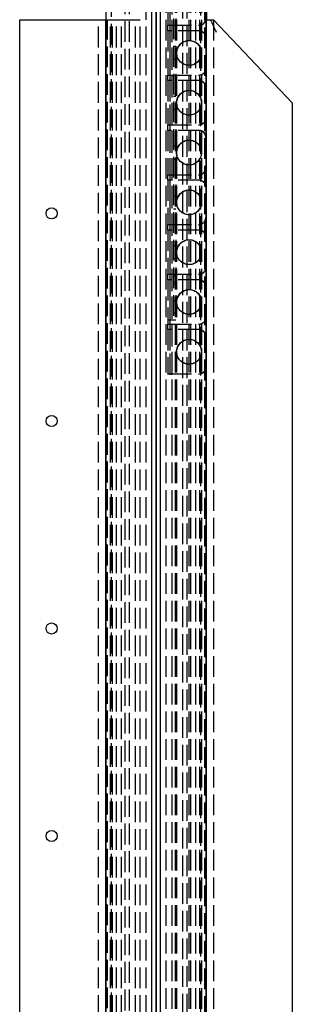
# Model space of a CAD drawing. Header units: millimetres. Extents: x -52 to 53, y -10 to 1210.
# Tile 7 of 10: x -49 to 49, y 644 to 1000. Entities that reach past the tile are written whole.
import ezdxf

# ---------------------------------------------------------------- set-up
doc = ezdxf.new("R2010")
doc.units = ezdxf.units.MM
doc.header["$LTSCALE"] = 50
doc.linetypes.add('ALLCAD_Strich', pattern=[0.2, 0.15, -0.05])
doc.layers.add('BESCH_KONT_sich_schn_grun_2d', color=10, linetype='Continuous')
doc.layers.add('BESCH_KONT_sich_schn_seit_2d', color=160, linetype='Continuous')

msp = doc.modelspace()

# ---------------------------------------------------------------- linework, layer by layer
at = {"layer": 'BESCH_KONT_sich_schn_grun_2d', "linetype": 'Continuous'}
for p, q in [((-18, 5), (-18, 1200)), ((18.2, 1200), (18.2, 1000)), ((18, 1195), (18, 0)), ((-1.5, 630), (-1.5, 1005)), ((1.5, 1005), (1.5, 630)), ((-49.2, 233.48), (-49.2, 1000)), ((-49.2, 1000), (-21.7, 1000)), ((-21.7, 1000), (-18.2, 1000)), ((-18.2, 1000), (-18, 1000)), ((-18.2, 1000), (-18.2, 200)), ((18.2, 1000), (19.66, 1000)), ((18.2, 200), (18.2, 1000)), ((19.66, 1000), (20.7, 1000)), ((20.7, 1000), (49.2, 970)), ((18.05, 993.5), (18.05, 982.5)), ((18.05, 975.5), (18.05, 964.5)), ((49.2, 970), (49.2, 966.52)), ((49.2, 966.52), (49.2, 200)), ((18.05, 957.5), (18.05, 946.5)), ((18.05, 939.5), (18.05, 928.5)), ((18.05, 921.5), (18.05, 910.5)), ((18.05, 903.5), (18.05, 892.5)), ((18.05, 885.5), (18.05, 874.5))]:
    msp.add_line(p, q, dxfattribs=at)
at = {"layer": 'BESCH_KONT_sich_schn_grun_2d', "linetype": 'ALLCAD_Strich'}
for p, q in [((-16.03, 1.02), (-16.03, 1200)), ((-3.5, 0), (-3.5, 1200)), ((3.5, 1200), (3.5, 0)), ((5.7, 1200), (5.7, 200)), ((6.9, 1200), (6.9, 0)), ((7.45, 1200), (7.45, 200)), ((11.9, 1200), (11.9, 0)), ((12.5, 1200), (12.5, 200)), ((14.25, 1200), (14.25, 200)), ((15.75, 1200), (15.75, 200)), ((16.45, 1200), (16.45, 200)), ((-11.1, 2), (-11.1, 1198)), ((-9.6, 2), (-9.6, 1198)), ((9.6, 1198), (9.6, 2)), ((11.1, 1198), (11.1, 2)), ((16.03, 1198.98), (16.03, 0)), ((17.5, 1197.18), (17.5, 200)), ((5.1, 871.9), (5.1, 1086.1)), ((5.85, 871.9), (5.85, 1086.1)), ((6.35, 1030.5), (6.35, 891.5)), ((7.1, 1030.5), (7.1, 891.5)), ((4.25, 1014), (4.25, 998)), ((5, 1014), (5, 998)), ((-20.7, 200), (-20.7, 1000)), ((-18, 1000), (-17.5, 1000)), ((-17.5, 1000), (-16, 1000)), ((-17.5, 2.82), (-17.5, 1000)), ((-16.45, 0), (-16.45, 1000)), ((-16, 1000), (-15.78, 1000)), ((-15.78, 1000), (-14.85, 1000)), ((-15.75, 0), (-15.75, 1000)), ((-14.85, 1000), (-9.36, 1000)), ((-14.25, 0), (-14.25, 1000)), ((-12.5, 0), (-12.5, 1000)), ((-9.36, 1000), (-8.28, 1000)), ((-8.28, 1000), (-7.7, 1000)), ((-7.7, 1000), (-5.7, 1000)), ((-7.45, 0), (-7.45, 1000)), ((-5.7, 0), (-5.7, 1000)), ((20.7, 1000), (20.7, 200)), ((4.25, 996), (4.25, 998)), ((4.25, 998), (5.34, 998)), ((5, 998), (5, 996)), ((5.34, 998), (15.47, 998)), ((15.47, 998), (15.57, 998)), ((4.25, 996), (4.25, 980)), ((5.34, 996), (4.25, 996)), ((5, 996), (5, 980)), ((15.47, 996), (5.34, 996)), ((15.57, 996), (15.47, 996)), ((17.95, 993.5), (17.95, 982.5)), ((6.35, 990.4), (7.1, 990.4)), ((12.01, 992.5), (11.92, 992.5)), ((7.1, 985.6), (6.35, 985.6)), ((12.01, 983.5), (11.92, 983.5)), ((4.25, 978), (4.25, 980)), ((4.25, 980), (5.34, 980)), ((5, 980), (5, 978)), ((5.34, 980), (15.47, 980)), ((15.47, 980), (15.57, 980)), ((4.25, 978), (4.25, 962)), ((5.34, 978), (4.25, 978)), ((5, 978), (5, 962)), ((15.47, 978), (5.34, 978)), ((15.57, 978), (15.47, 978)), ((17.95, 975.5), (17.95, 964.5)), ((6.35, 972.4), (7.1, 972.4)), ((12.01, 974.5), (11.92, 974.5)), ((7.1, 967.6), (6.35, 967.6)), ((12.01, 965.5), (11.92, 965.5)), ((4.25, 960), (4.25, 962)), ((4.25, 962), (5.34, 962)), ((5, 962), (5, 960)), ((5.34, 962), (15.47, 962)), ((15.47, 962), (15.57, 962)), ((4.25, 960), (4.25, 944)), ((5.34, 960), (4.25, 960)), ((5, 960), (5, 944)), ((15.47, 960), (5.34, 960)), ((15.57, 960), (15.47, 960)), ((17.95, 957.5), (17.95, 946.5)), ((6.35, 954.4), (7.1, 954.4)), ((12.01, 956.5), (11.92, 956.5)), ((7.1, 949.6), (6.35, 949.6)), ((12.01, 947.5), (11.92, 947.5)), ((4.25, 942), (4.25, 944)), ((4.25, 944), (5.34, 944)), ((5, 944), (5, 942)), ((5.34, 944), (15.47, 944)), ((15.47, 944), (15.57, 944)), ((4.25, 942), (4.25, 926)), ((5.34, 942), (4.25, 942)), ((5, 942), (5, 926)), ((15.47, 942), (5.34, 942)), ((15.57, 942), (15.47, 942)), ((17.95, 939.5), (17.95, 928.5)), ((6.35, 936.4), (7.1, 936.4)), ((12.01, 938.5), (11.92, 938.5)), ((7.1, 931.6), (6.35, 931.6)), ((12.01, 929.5), (11.92, 929.5)), ((4.25, 924), (4.25, 926)), ((4.25, 926), (5.34, 926)), ((5, 926), (5, 924)), ((5.34, 926), (15.47, 926)), ((15.47, 926), (15.57, 926)), ((4.25, 924), (4.25, 908)), ((5.34, 924), (4.25, 924)), ((5, 924), (5, 908)), ((15.47, 924), (5.34, 924)), ((15.57, 924), (15.47, 924)), ((6.35, 918.4), (7.1, 918.4)), ((12.01, 920.5), (11.92, 920.5)), ((17.95, 921.5), (17.95, 910.5)), ((7.1, 913.6), (6.35, 913.6)), ((12.01, 911.5), (11.92, 911.5)), ((4.25, 906), (4.25, 908)), ((4.25, 908), (5.34, 908)), ((5, 908), (5, 906)), ((5.34, 908), (15.47, 908)), ((6.35, 907.5), (7.1, 907.5)), ((15.47, 908), (15.57, 908)), ((4.25, 906), (4.25, 890)), ((5.34, 906), (4.25, 906)), ((5, 906), (5, 890)), ((15.47, 906), (5.34, 906)), ((6.35, 905.25), (7.1, 905.25)), ((6.35, 904.5), (7.1, 904.5)), ((15.57, 906), (15.47, 906)), ((12.01, 902.5), (11.92, 902.5)), ((17.95, 903.5), (17.95, 892.5)), ((6.35, 898.5), (7.1, 898.5)), ((6.35, 893.9), (7.1, 893.9)), ((12.01, 893.5), (11.92, 893.5)), ((4.25, 891.5), (5, 891.5)), ((4.25, 888), (4.25, 890)), ((4.25, 890), (5.34, 890)), ((5, 891.5), (5.25, 891.5)), ((5, 890), (5, 888)), ((5.25, 891.5), (6.48, 891.5)), ((5.34, 890), (15.47, 890)), ((6.48, 891.5), (7.1, 891.5)), ((15.47, 890), (15.57, 890)), ((4.25, 888), (4.25, 872)), ((5.34, 888), (4.25, 888)), ((5, 888), (5, 872)), ((15.47, 888), (5.34, 888)), ((15.57, 888), (15.47, 888)), ((12.01, 884.5), (11.92, 884.5)), ((17.95, 885.5), (17.95, 874.5)), ((12.01, 875.5), (11.92, 875.5)), ((4.25, 871.9), (4.25, 872)), ((4.25, 872), (5.34, 872)), ((5, 871.9), (4.25, 871.9)), ((5, 872), (5, 871.9)), ((5, 871.9), (5.12, 871.9)), ((5.12, 871.9), (5.85, 871.9)), ((5.34, 872), (15.47, 872)), ((15.47, 872), (15.57, 872))]:
    msp.add_line(p, q, dxfattribs=at)
for centre in [(11.9, 988), (11.9, 970), (11.9, 952), (11.9, 934), (11.9, 916), (11.9, 898), (11.9, 880)]:
    msp.add_circle(centre, 4.5, dxfattribs=at)
at = {"layer": 'BESCH_KONT_sich_schn_grun_2d', "linetype": 'Continuous'}
for centre in [(-37.7, 930), (-37.7, 855), (-37.7, 780), (-37.7, 705)]:
    msp.add_circle(centre, 2, dxfattribs=at)
at = {"layer": 'BESCH_KONT_sich_schn_grun_2d', "linetype": 'ALLCAD_Strich'}
for centre, major_axis, start_param, end_param in [((15.47, 1000.5), (0, -2.5), 0, 1.570796), ((15.57, 1000.5), (0, 2.5), 3.141593, 4.521528), ((15.47, 993.5), (0, -2.5), 1.570796, 3.141593), ((15.57, 993.5), (0, 2.5), 4.90325, 6.283185), ((15.47, 982.5), (0, -2.5), 0, 1.570796), ((15.57, 982.5), (0, -2.5), 0, 1.379936), ((15.47, 975.5), (0, -2.5), 1.570796, 3.141593), ((15.57, 975.5), (0, 2.5), 4.90325, 6.283185), ((15.47, 964.5), (0, -2.5), 0, 1.570796), ((15.57, 964.5), (0, -2.5), 0, 1.379936), ((15.47, 957.5), (0, -2.5), 1.570796, 3.141593), ((15.57, 957.5), (0, 2.5), 4.90325, 6.283185), ((15.47, 946.5), (0, -2.5), 0, 1.570796), ((15.57, 946.5), (0, -2.5), 0, 1.379936), ((15.47, 939.5), (0, -2.5), 1.570796, 3.141593), ((15.57, 939.5), (0, 2.5), 4.90325, 6.283185), ((15.47, 928.5), (0, -2.5), 0, 1.570796), ((15.57, 928.5), (0, -2.5), 0, 1.379936), ((15.47, 921.5), (0, -2.5), 1.570796, 3.141593), ((15.57, 921.5), (0, 2.5), 4.90325, 6.283185), ((15.47, 910.5), (0, -2.5), 0, 1.570796), ((15.57, 910.5), (0, -2.5), 0, 1.379936), ((15.47, 903.5), (0, -2.5), 1.570796, 3.141593), ((15.57, 903.5), (0, 2.5), 4.90325, 6.283185), ((15.47, 892.5), (0, -2.5), 0, 1.570796), ((15.57, 892.5), (0, -2.5), 0, 1.379936), ((15.47, 885.5), (0, -2.5), 1.570796, 3.141593), ((15.57, 885.5), (0, 2.5), 4.90325, 6.283185), ((15.47, 874.5), (0, -2.5), 0, 1.570796), ((15.57, 874.5), (0, -2.5), 0, 1.379936)]:
    msp.add_ellipse(centre, major_axis=major_axis, ratio=0.99194, start_param=start_param, end_param=end_param, dxfattribs=at)
at = {"layer": 'BESCH_KONT_sich_schn_grun_2d', "linetype": 'Continuous'}
for centre, major_axis, start_param, end_param in [((15.57, 993.5), (0, 2.5), 4.712389, 4.90325), ((15.57, 982.5), (0, -2.5), 1.379936, 1.570796), ((15.57, 975.5), (0, 2.5), 4.712389, 4.90325), ((15.57, 964.5), (0, -2.5), 1.379936, 1.570796), ((15.57, 957.5), (0, 2.5), 4.712389, 4.90325), ((15.57, 946.5), (0, -2.5), 1.379936, 1.570796), ((15.57, 939.5), (0, 2.5), 4.712389, 4.90325), ((15.57, 928.5), (0, -2.5), 1.379936, 1.570796), ((15.57, 921.5), (0, 2.5), 4.712389, 4.90325), ((15.57, 910.5), (0, -2.5), 1.379936, 1.570796), ((15.57, 903.5), (0, 2.5), 4.712389, 4.90325), ((15.57, 892.5), (0, -2.5), 1.379936, 1.570796), ((15.57, 885.5), (0, 2.5), 4.712389, 4.90325), ((15.57, 874.5), (0, -2.5), 1.379936, 1.570796)]:
    msp.add_ellipse(centre, major_axis=major_axis, ratio=0.99194, start_param=start_param, end_param=end_param, dxfattribs=at)
at = {"layer": 'BESCH_KONT_sich_schn_grun_2d', "linetype": 'ALLCAD_Strich'}
for centre, major_axis in [((11.92, 988), (0, -4.5)), ((12.01, 988), (0, 4.5)), ((11.92, 970), (0, -4.5)), ((12.01, 970), (0, 4.5)), ((11.92, 952), (0, -4.5)), ((12.01, 952), (0, 4.5)), ((11.92, 934), (0, -4.5)), ((12.01, 934), (0, 4.5)), ((11.92, 916), (0, -4.5)), ((12.01, 916), (0, 4.5)), ((11.92, 898), (0, -4.5)), ((12.01, 898), (0, 4.5)), ((11.92, 880), (0, -4.5)), ((12.01, 880), (0, 4.5))]:
    msp.add_ellipse(centre, major_axis=major_axis, ratio=0.99194, dxfattribs=at)
at = {"layer": 'BESCH_KONT_sich_schn_grun_2d', "linetype": 'Continuous'}
msp.add_open_spline([(19.66, 1000), (19.97, 999.34), (20.3, 998.61), (20.99, 997.05), (21.36, 996.23), (21.7, 995.47), (21.7, 995.47), (21.7, 995.46)], degree=3, knots=[2.211875, 2.211875, 2.211875, 2.211875, 4.454033, 4.454033, 6.92811, 6.92811, 6.939024, 6.939024, 6.939024, 6.939024], dxfattribs=at)
at = {"layer": 'BESCH_KONT_sich_schn_seit_2d', "linetype": 'Continuous'}
for p, q in [((0, 5, -69.14), (0, 1200, -69.14)), ((0, 1.02, -68.6), (0, 1200, -68.6)), ((0, 1000, -6.5), (0, 1200, -6.5)), ((0, 1000, -5.96), (0, 1200, -5.96)), ((0, 1200, -73), (0, 0, -73)), ((0, 1200, -2.1), (0, 1000, -2.1)), ((0, 1000, -38.3), (0, 1198, -38.3)), ((0, 1000, -36.8), (0, 1198, -36.8)), ((0, 1000, -2.5), (0, 230, -2.5)), ((0, 1000, -2.5), (0, 1000)), ((0, 233.48), (0, 1000)), ((0, 200, -64), (0, 1000, -64)), ((0, 1000, -64), (0, 1000, -3.5)), ((0, 1000, -3.5), (0, 1000, -2.5))]:
    msp.add_line(p, q, dxfattribs=at)
at = {"layer": 'BESCH_KONT_sich_schn_seit_2d', "linetype": 'ALLCAD_Strich'}
for p, q in [((0, 1200, -58.79), (0, 1000, -58.79)), ((0, 1200, -62.06), (0, 1000, -62.06)), ((0, 1200, -61.56), (0, 1000, -61.56)), ((0, 1200, -57.75), (0, 1000, -57.75)), ((0, 1200, -63.4), (0, 1000, -63.4)), ((0, 1200, -63.1), (0, 1000, -63.1)), ((0, 1200, -57.2), (0, 1000, -57.2)), ((0, 1200, -17.9), (0, 1000, -17.9)), ((0, 1200, -12), (0, 1000, -12)), ((0, 1200, -11.7), (0, 1000, -11.7)), ((0, 1200, -17.35), (0, 1000, -17.35)), ((0, 1200, -13.54), (0, 1000, -13.54)), ((0, 1200, -13.04), (0, 1000, -13.04)), ((0, 1200, -16.31), (0, 1000, -16.31)), ((0, 1200, -4.1), (0, 0, -4.1)), ((0, 1200, -71), (0, 0, -71)), ((0, 1200, -59.69), (0, 1000, -59.69)), ((0, 1200, -60.3), (0, 1000, -60.3)), ((0, 1200, -62.05), (0, 1000, -62.05)), ((0, 1200, -57.94), (0, 1000, -57.94)), ((0, 1200, -17.16), (0, 1000, -17.16)), ((0, 1200, -13.05), (0, 1000, -13.05)), ((0, 1200, -14.8), (0, 1000, -14.8)), ((0, 1200, -15.41), (0, 1000, -15.41)), ((0, 1200, -49.64), (0, 0, -49.64)), ((0, 1200, -54.64), (0, 0, -54.64)), ((0, 200, -6.5), (0, 1000, -6.5)), ((0, 200, -5.96), (0, 1000, -5.96)), ((0, 0, -58.79), (0, 1000, -58.79)), ((0, 0, -62.06), (0, 1000, -62.06)), ((0, 0, -61.56), (0, 1000, -61.56)), ((0, 200, -57.75), (0, 1000, -57.75)), ((0, 200, -63.4), (0, 1000, -63.4)), ((0, 0, -63.1), (0, 1000, -63.1)), ((0, 0, -57.2), (0, 1000, -57.2)), ((0, 0, -17.9), (0, 1000, -17.9)), ((0, 0, -12), (0, 1000, -12)), ((0, 200, -11.7), (0, 1000, -11.7)), ((0, 200, -17.35), (0, 1000, -17.35)), ((0, 0, -13.54), (0, 1000, -13.54)), ((0, 0, -13.04), (0, 1000, -13.04)), ((0, 0, -16.31), (0, 1000, -16.31)), ((0, 200, -19.74), (0, 1000, -19.74)), ((0, 200, -48.93), (0, 1000, -48.93)), ((0, 200, -26.17), (0, 1000, -26.17)), ((0, 200, -55.36), (0, 1000, -55.36)), ((0, 1000, -2.1), (0, 200, -2.1)), ((0, 0, -59.69), (0, 1000, -59.69)), ((0, 0, -60.3), (0, 1000, -60.3)), ((0, 0, -62.05), (0, 1000, -62.05)), ((0, 0, -57.94), (0, 1000, -57.94)), ((0, 0, -17.16), (0, 1000, -17.16)), ((0, 0, -13.05), (0, 1000, -13.05)), ((0, 0, -14.8), (0, 1000, -14.8)), ((0, 0, -15.41), (0, 1000, -15.41)), ((0, 2, -38.3), (0, 1000, -38.3)), ((0, 2, -36.8), (0, 1000, -36.8)), ((0, 998, -61.55), (0, 996, -61.55)), ((0, 998, -66.83), (0, 998, -65.54)), ((0, 998, -65.54), (0, 998, -64.3)), ((0, 998, -64.3), (0, 998, -61.55)), ((0, 996, -13.55), (0, 998, -13.55)), ((0, 998, -13.55), (0, 998, -10.8)), ((0, 998, -10.8), (0, 998, -9.56)), ((0, 998, -9.56), (0, 998, -8.27)), ((0, 996, -61.55), (0, 996, -64.3)), ((0, 996, -64.3), (0, 996, -65.54)), ((0, 996, -65.54), (0, 996, -66.83)), ((0, 996, -9.56), (0, 996, -10.8)), ((0, 996, -10.8), (0, 996, -13.55)), ((0, 996, -8.27), (0, 996, -9.56)), ((0, 993.5, -8.69), (0, 982.5, -8.69)), ((0, 993.5, -67.15), (0, 982.5, -67.15)), ((0, 993.5, -66.41), (0, 982.5, -66.41)), ((0, 993.5, -7.95), (0, 982.5, -7.95)), ((0, 992.5, -66.38), (0, 992.5, -65.64)), ((0, 992.5, -9.46), (0, 992.5, -8.72)), ((0, 990.4, -40.4), (0, 990.4, -34.7)), ((0, 990, -34.3), (0, 986, -34.3)), ((0, 986, -40.8), (0, 990, -40.8)), ((0, 985.6, -34.7), (0, 985.6, -40.4)), ((0, 983.5, -66.38), (0, 983.5, -65.64)), ((0, 983.5, -9.46), (0, 983.5, -8.72)), ((0, 980, -61.55), (0, 978, -61.55)), ((0, 980, -66.83), (0, 980, -65.54)), ((0, 980, -65.54), (0, 980, -64.3)), ((0, 980, -64.3), (0, 980, -61.55)), ((0, 978, -13.55), (0, 980, -13.55)), ((0, 980, -13.55), (0, 980, -10.8)), ((0, 980, -10.8), (0, 980, -9.56)), ((0, 980, -9.56), (0, 980, -8.27)), ((0, 978, -61.55), (0, 978, -64.3)), ((0, 978, -64.3), (0, 978, -65.54)), ((0, 978, -65.54), (0, 978, -66.83)), ((0, 978, -9.56), (0, 978, -10.8)), ((0, 978, -10.8), (0, 978, -13.55)), ((0, 978, -8.27), (0, 978, -9.56)), ((0, 975.5, -8.69), (0, 964.5, -8.69)), ((0, 975.5, -67.15), (0, 964.5, -67.15)), ((0, 975.5, -66.41), (0, 964.5, -66.41)), ((0, 975.5, -7.95), (0, 964.5, -7.95)), ((0, 974.5, -66.38), (0, 974.5, -65.64)), ((0, 974.5, -9.46), (0, 974.5, -8.72)), ((0, 972.4, -40.4), (0, 972.4, -34.7)), ((0, 972, -34.3), (0, 968, -34.3)), ((0, 968, -40.8), (0, 972, -40.8)), ((0, 970, -2.4), (0, 970, -2.5)), ((0, 967.6, -34.7), (0, 967.6, -40.4)), ((0, 965.5, -66.38), (0, 965.5, -65.64)), ((0, 965.5, -9.46), (0, 965.5, -8.72)), ((0, 962, -61.55), (0, 960, -61.55)), ((0, 962, -66.83), (0, 962, -65.54)), ((0, 962, -65.54), (0, 962, -64.3)), ((0, 962, -64.3), (0, 962, -61.55)), ((0, 960, -13.55), (0, 962, -13.55)), ((0, 962, -13.55), (0, 962, -10.8)), ((0, 962, -10.8), (0, 962, -9.56)), ((0, 962, -9.56), (0, 962, -8.27)), ((0, 960, -61.55), (0, 960, -64.3)), ((0, 960, -64.3), (0, 960, -65.54)), ((0, 960, -65.54), (0, 960, -66.83)), ((0, 960, -9.56), (0, 960, -10.8)), ((0, 960, -10.8), (0, 960, -13.55)), ((0, 960, -8.27), (0, 960, -9.56)), ((0, 957.5, -8.69), (0, 946.5, -8.69)), ((0, 957.5, -67.15), (0, 946.5, -67.15)), ((0, 957.5, -66.41), (0, 946.5, -66.41)), ((0, 957.5, -7.95), (0, 946.5, -7.95)), ((0, 956.5, -66.38), (0, 956.5, -65.64)), ((0, 956.5, -9.46), (0, 956.5, -8.72)), ((0, 954.4, -40.4), (0, 954.4, -34.7)), ((0, 954, -34.3), (0, 950, -34.3)), ((0, 950, -40.8), (0, 954, -40.8)), ((0, 949.6, -34.7), (0, 949.6, -40.4)), ((0, 947.5, -66.38), (0, 947.5, -65.64)), ((0, 947.5, -9.46), (0, 947.5, -8.72)), ((0, 944, -61.55), (0, 942, -61.55)), ((0, 944, -66.83), (0, 944, -65.54)), ((0, 944, -65.54), (0, 944, -64.3)), ((0, 944, -64.3), (0, 944, -61.55)), ((0, 942, -13.55), (0, 944, -13.55)), ((0, 944, -13.55), (0, 944, -10.8)), ((0, 944, -10.8), (0, 944, -9.56)), ((0, 944, -9.56), (0, 944, -8.27)), ((0, 942, -61.55), (0, 942, -64.3)), ((0, 942, -64.3), (0, 942, -65.54)), ((0, 942, -65.54), (0, 942, -66.83)), ((0, 942, -9.56), (0, 942, -10.8)), ((0, 942, -10.8), (0, 942, -13.55)), ((0, 942, -8.27), (0, 942, -9.56)), ((0, 939.5, -8.69), (0, 928.5, -8.69)), ((0, 939.5, -67.15), (0, 928.5, -67.15)), ((0, 939.5, -66.41), (0, 928.5, -66.41)), ((0, 939.5, -7.95), (0, 928.5, -7.95)), ((0, 938.5, -66.38), (0, 938.5, -65.64)), ((0, 938.5, -9.46), (0, 938.5, -8.72)), ((0, 936.4, -40.4), (0, 936.4, -34.7)), ((0, 936, -34.3), (0, 932, -34.3)), ((0, 932, -40.8), (0, 936, -40.8)), ((0, 932, -2.5), (0, 932)), ((0, 931.6, -34.7), (0, 931.6, -40.4)), ((0, 929.5, -66.38), (0, 929.5, -65.64)), ((0, 929.5, -9.46), (0, 929.5, -8.72)), ((0, 928, -2.5), (0, 928)), ((0, 926, -61.55), (0, 924, -61.55)), ((0, 926, -66.83), (0, 926, -65.54)), ((0, 926, -65.54), (0, 926, -64.3)), ((0, 926, -64.3), (0, 926, -61.55)), ((0, 924, -13.55), (0, 926, -13.55)), ((0, 926, -13.55), (0, 926, -10.8)), ((0, 926, -10.8), (0, 926, -9.56)), ((0, 926, -9.56), (0, 926, -8.27)), ((0, 924, -61.55), (0, 924, -64.3)), ((0, 924, -64.3), (0, 924, -65.54)), ((0, 924, -65.54), (0, 924, -66.83)), ((0, 924, -9.56), (0, 924, -10.8)), ((0, 924, -10.8), (0, 924, -13.55)), ((0, 924, -8.27), (0, 924, -9.56)), ((0, 921.5, -8.69), (0, 910.5, -8.69)), ((0, 921.5, -67.15), (0, 910.5, -67.15)), ((0, 921.5, -66.41), (0, 910.5, -66.41)), ((0, 921.5, -7.95), (0, 910.5, -7.95)), ((0, 920.5, -66.38), (0, 920.5, -65.64)), ((0, 920.5, -9.46), (0, 920.5, -8.72)), ((0, 918.4, -40.4), (0, 918.4, -34.7)), ((0, 918, -34.3), (0, 914, -34.3)), ((0, 914, -40.8), (0, 918, -40.8)), ((0, 913.6, -34.7), (0, 913.6, -40.4)), ((0, 911.5, -66.38), (0, 911.5, -65.64)), ((0, 911.5, -9.46), (0, 911.5, -8.72)), ((0, 908, -61.55), (0, 906, -61.55)), ((0, 908, -66.83), (0, 908, -65.54)), ((0, 908, -65.54), (0, 908, -64.3)), ((0, 908, -64.3), (0, 908, -61.55)), ((0, 906, -13.55), (0, 908, -13.55)), ((0, 908, -13.55), (0, 908, -10.8)), ((0, 908, -10.8), (0, 908, -9.56)), ((0, 908, -9.56), (0, 908, -8.27)), ((0, 907.5, -40.85), (0, 907.5, -34.25)), ((0, 907, -33.75), (0, 905.25, -33.75)), ((0, 905.25, -41.35), (0, 907, -41.35)), ((0, 906, -61.55), (0, 906, -64.3)), ((0, 906, -64.3), (0, 906, -65.54)), ((0, 906, -65.54), (0, 906, -66.83)), ((0, 906, -9.56), (0, 906, -10.8)), ((0, 906, -10.8), (0, 906, -13.55)), ((0, 906, -8.27), (0, 906, -9.56)), ((0, 905.25, -33.75), (0, 904.5, -33)), ((0, 904.5, -42.1), (0, 905.25, -41.35)), ((0, 904.5, -33), (0, 898.5, -33)), ((0, 898.5, -42.1), (0, 904.5, -42.1)), ((0, 903.5, -8.69), (0, 892.5, -8.69)), ((0, 903.5, -67.15), (0, 892.5, -67.15)), ((0, 903.5, -66.41), (0, 892.5, -66.41)), ((0, 903.5, -7.95), (0, 892.5, -7.95)), ((0, 902.5, -66.38), (0, 902.5, -65.64)), ((0, 902.5, -9.46), (0, 902.5, -8.72)), ((0, 895.5, -41.6), (0, 898.5, -41.6)), ((0, 898.5, -41.6), (0, 898.5, -42.1)), ((0, 898.5, -33.5), (0, 895.5, -33.5)), ((0, 898.5, -33), (0, 898.5, -33.5)), ((0, 892.5, -42.1), (0, 893.9, -42.1)), ((0, 893.9, -33), (0, 892.5, -33)), ((0, 893.5, -66.38), (0, 893.5, -65.64)), ((0, 893.5, -9.46), (0, 893.5, -8.72)), ((0, 891.5, -47.55), (0, 891.5, -45.74)), ((0, 891.5, -45.74), (0, 891.5, -44.66)), ((0, 891.5, -44.66), (0, 891.5, -43.94)), ((0, 891.5, -43.94), (0, 891.5, -43.51)), ((0, 891.5, -43.51), (0, 891.5, -43.1)), ((0, 891.5, -31.59), (0, 891.5, -31.16)), ((0, 891.5, -31.16), (0, 891.5, -30.44)), ((0, 891.5, -30.44), (0, 891.5, -29.36)), ((0, 891.5, -29.36), (0, 891.5, -27.55)), ((0, 891.5, -32), (0, 891.5, -31.59)), ((0, 871.9, -48.55), (0, 890.5, -48.55)), ((0, 890.5, -26.55), (0, 871.9, -26.55)), ((0, 890, -61.55), (0, 888, -61.55)), ((0, 890, -66.83), (0, 890, -65.54)), ((0, 890, -65.54), (0, 890, -64.3)), ((0, 890, -64.3), (0, 890, -61.55)), ((0, 888, -13.55), (0, 890, -13.55)), ((0, 890, -13.55), (0, 890, -10.8)), ((0, 890, -10.8), (0, 890, -9.56)), ((0, 890, -9.56), (0, 890, -8.27)), ((0, 888, -61.55), (0, 888, -64.3)), ((0, 888, -64.3), (0, 888, -65.54)), ((0, 888, -65.54), (0, 888, -66.83)), ((0, 888, -8.27), (0, 888, -9.56)), ((0, 888, -9.56), (0, 888, -10.8)), ((0, 888, -10.8), (0, 888, -13.55)), ((0, 885.5, -67.15), (0, 874.5, -67.15)), ((0, 885.5, -66.41), (0, 874.5, -66.41)), ((0, 885.5, -7.95), (0, 874.5, -7.95)), ((0, 885.5, -8.69), (0, 874.5, -8.69)), ((0, 884.5, -66.38), (0, 884.5, -65.64)), ((0, 884.5, -9.46), (0, 884.5, -8.72)), ((0, 875.5, -66.38), (0, 875.5, -65.64)), ((0, 875.5, -9.46), (0, 875.5, -8.72)), ((0, 872, -61.55), (0, 871.9, -61.55)), ((0, 872, -66.83), (0, 872, -65.54)), ((0, 872, -65.54), (0, 872, -64.3)), ((0, 872, -64.3), (0, 872, -61.55)), ((0, 871.9, -13.55), (0, 872, -13.55)), ((0, 872, -13.55), (0, 872, -10.8)), ((0, 872, -10.8), (0, 872, -9.56)), ((0, 872, -9.56), (0, 872, -8.27)), ((0, 871.9, -61.55), (0, 871.9, -61.34)), ((0, 871.9, -61.34), (0, 871.9, -60.52)), ((0, 871.9, -60.52), (0, 871.9, -57.58)), ((0, 871.9, -57.58), (0, 871.9, -56.76)), ((0, 871.9, -56.76), (0, 871.9, -48.55)), ((0, 871.9, -18.34), (0, 871.9, -17.52)), ((0, 871.9, -17.52), (0, 871.9, -14.58)), ((0, 871.9, -14.58), (0, 871.9, -13.76)), ((0, 871.9, -13.76), (0, 871.9, -13.55)), ((0, 871.9, -26.55), (0, 871.9, -18.34)), ((0, 857, -2.5), (0, 857)), ((0, 853, -2.5), (0, 853)), ((0, 782, -2.5), (0, 782)), ((0, 778, -2.5), (0, 778)), ((0, 707, -2.5), (0, 707)), ((0, 703, -2.5), (0, 703))]:
    msp.add_line(p, q, dxfattribs=at)
at = {"layer": 'BESCH_KONT_sich_schn_seit_2d', "linetype": 'ALLCAD_Strich', "extrusion": (-1, 0, 0)}
for centre in [(-988, -8.6), (-988, -66.5), (-970, -8.6), (-970, -66.5), (-952, -8.6), (-952, -66.5), (-934, -8.6), (-934, -66.5), (-916, -8.6), (-916, -66.5), (-898, -8.6), (-898, -66.5), (-880, -8.6), (-880, -66.5)]:
    msp.add_circle(centre, 4.5, dxfattribs=at)
for centre, radius, start, end in [((-990, -34.7), 0.4, 90, 180), ((-990, -40.4), 0.4, 180, 270), ((-986, -40.4), 0.4, 270, 0), ((-986, -34.7), 0.4, 0, 90), ((-972, -34.7), 0.4, 90, 180), ((-972, -40.4), 0.4, 180, 270), ((-968, -40.4), 0.4, 270, 0), ((-968, -34.7), 0.4, 0, 90), ((-954, -34.7), 0.4, 90, 180), ((-954, -40.4), 0.4, 180, 270), ((-950, -40.4), 0.4, 270, 0), ((-950, -34.7), 0.4, 0, 90), ((-936, -34.7), 0.4, 90, 180), ((-936, -40.4), 0.4, 180, 270), ((-932, -40.4), 0.4, 270, 0), ((-932, -34.7), 0.4, 0, 90), ((-918, -34.7), 0.4, 90, 180), ((-918, -40.4), 0.4, 180, 270), ((-914, -40.4), 0.4, 270, 0), ((-914, -34.7), 0.4, 0, 90), ((-907, -34.25), 0.5, 90, 180), ((-907, -40.85), 0.5, 180, 270), ((-895.5, -44.4), 2.8, 55.2281, 90), ((-895.5, -30.7), 2.8, 270, 304.7719), ((-892.5, -43.1), 1, 0, 90), ((-892.5, -32), 1, 270, 0), ((-890.5, -47.55), 1, 180, 270), ((-890.5, -27.55), 1, 90, 180)]:
    msp.add_arc(centre, radius, start, end, dxfattribs=at)
for centre, major_axis, ratio, start_param, end_param in [((0, 1000.5, -66.09), (0, -2.5), 0.126708, 4.712389, 6.283185), ((0, 1000.5, -66.83), (0, -2.5), 0.126708, 4.712389, 6.283185), ((0, 1000.5, -8.27), (0, -2.5), 0.126708, 0, 1.570796), ((0, 1000.5, -9.01), (0, 2.5), 0.126708, 3.141593, 4.712389), ((0, 998.95, -3.5), (0, 1.05), 0.95, 4.712389, 6.283185), ((0, 993.5, -66.83), (0, 2.5), 0.126708, 0, 1.570796), ((0, 993.5, -66.09), (0, 2.5), 0.126708, 0, 1.570796), ((0, 993.5, -9.01), (0, 2.5), 0.126708, 4.712389, 6.283185), ((0, 993.5, -8.27), (0, -2.5), 0.126708, 1.570796, 3.141593), ((0, 982.5, -66.09), (0, -2.5), 0.126708, 4.712389, 6.283185), ((0, 982.5, -66.83), (0, -2.5), 0.126708, 4.712389, 6.283185), ((0, 982.5, -8.27), (0, -2.5), 0.126708, 0, 1.570796), ((0, 982.5, -9.01), (0, -2.5), 0.126708, 0, 1.570796), ((0, 975.5, -66.83), (0, 2.5), 0.126708, 0, 1.570796), ((0, 975.5, -66.09), (0, 2.5), 0.126708, 0, 1.570796), ((0, 975.5, -9.01), (0, 2.5), 0.126708, 4.712389, 6.283185), ((0, 975.5, -8.27), (0, -2.5), 0.126708, 1.570796, 3.141593), ((0, 966.52, -2.4), (0, 3.48), 0.688749, 4.712389, 6.283185), ((0, 964.5, -66.09), (0, -2.5), 0.126708, 4.712389, 6.283185), ((0, 964.5, -66.83), (0, -2.5), 0.126708, 4.712389, 6.283185), ((0, 964.5, -8.27), (0, -2.5), 0.126708, 0, 1.570796), ((0, 964.5, -9.01), (0, -2.5), 0.126708, 0, 1.570796), ((0, 957.5, -66.83), (0, 2.5), 0.126708, 0, 1.570796), ((0, 957.5, -66.09), (0, 2.5), 0.126708, 0, 1.570796), ((0, 957.5, -9.01), (0, 2.5), 0.126708, 4.712389, 6.283185), ((0, 957.5, -8.27), (0, -2.5), 0.126708, 1.570796, 3.141593), ((0, 946.5, -66.09), (0, -2.5), 0.126708, 4.712389, 6.283185), ((0, 946.5, -66.83), (0, -2.5), 0.126708, 4.712389, 6.283185), ((0, 946.5, -8.27), (0, -2.5), 0.126708, 0, 1.570796), ((0, 946.5, -9.01), (0, -2.5), 0.126708, 0, 1.570796), ((0, 939.5, -66.83), (0, 2.5), 0.126708, 0, 1.570796), ((0, 939.5, -66.09), (0, 2.5), 0.126708, 0, 1.570796), ((0, 939.5, -9.01), (0, 2.5), 0.126708, 4.712389, 6.283185), ((0, 939.5, -8.27), (0, -2.5), 0.126708, 1.570796, 3.141593), ((0, 928.5, -66.09), (0, -2.5), 0.126708, 4.712389, 6.283185), ((0, 928.5, -66.83), (0, -2.5), 0.126708, 4.712389, 6.283185), ((0, 928.5, -8.27), (0, -2.5), 0.126708, 0, 1.570796), ((0, 928.5, -9.01), (0, -2.5), 0.126708, 0, 1.570796), ((0, 921.5, -66.83), (0, 2.5), 0.126708, 0, 1.570796), ((0, 921.5, -66.09), (0, 2.5), 0.126708, 0, 1.570796), ((0, 921.5, -9.01), (0, 2.5), 0.126708, 4.712389, 6.283185), ((0, 921.5, -8.27), (0, -2.5), 0.126708, 1.570796, 3.141593), ((0, 910.5, -66.09), (0, -2.5), 0.126708, 4.712389, 6.283185), ((0, 910.5, -66.83), (0, -2.5), 0.126708, 4.712389, 6.283185), ((0, 910.5, -8.27), (0, -2.5), 0.126708, 0, 1.570796), ((0, 910.5, -9.01), (0, -2.5), 0.126708, 0, 1.570796), ((0, 903.5, -66.83), (0, 2.5), 0.126708, 0, 1.570796), ((0, 903.5, -66.09), (0, 2.5), 0.126708, 0, 1.570796), ((0, 903.5, -9.01), (0, 2.5), 0.126708, 4.712389, 6.283185), ((0, 903.5, -8.27), (0, -2.5), 0.126708, 1.570796, 3.141593), ((0, 892.5, -66.09), (0, -2.5), 0.126708, 4.712389, 6.283185), ((0, 892.5, -66.83), (0, -2.5), 0.126708, 4.712389, 6.283185), ((0, 892.5, -8.27), (0, -2.5), 0.126708, 0, 1.570796), ((0, 892.5, -9.01), (0, -2.5), 0.126708, 0, 1.570796), ((0, 885.5, -66.83), (0, 2.5), 0.126708, 0, 1.570796), ((0, 885.5, -66.09), (0, 2.5), 0.126708, 0, 1.570796), ((0, 885.5, -8.27), (0, -2.5), 0.126708, 1.570796, 3.141593), ((0, 885.5, -9.01), (0, 2.5), 0.126708, 4.712389, 6.283185), ((0, 874.5, -66.09), (0, -2.5), 0.126708, 4.712389, 6.283185), ((0, 874.5, -66.83), (0, -2.5), 0.126708, 4.712389, 6.283185), ((0, 874.5, -8.27), (0, -2.5), 0.126708, 0, 1.570796), ((0, 874.5, -9.01), (0, -2.5), 0.126708, 0, 1.570796)]:
    msp.add_ellipse(centre, major_axis=major_axis, ratio=ratio, start_param=start_param, end_param=end_param, dxfattribs=at)
for centre, major_axis in [((0, 988, -65.64), (0, -4.5)), ((0, 988, -66.38), (0, 4.5)), ((0, 988, -9.46), (0, 4.5)), ((0, 988, -8.72), (0, -4.5)), ((0, 970, -65.64), (0, -4.5)), ((0, 970, -66.38), (0, 4.5)), ((0, 970, -9.46), (0, 4.5)), ((0, 970, -8.72), (0, -4.5)), ((0, 952, -65.64), (0, -4.5)), ((0, 952, -66.38), (0, 4.5)), ((0, 952, -9.46), (0, 4.5)), ((0, 952, -8.72), (0, -4.5)), ((0, 934, -65.64), (0, -4.5)), ((0, 934, -66.38), (0, 4.5)), ((0, 934, -9.46), (0, 4.5)), ((0, 934, -8.72), (0, -4.5)), ((0, 916, -65.64), (0, -4.5)), ((0, 916, -66.38), (0, 4.5)), ((0, 916, -9.46), (0, 4.5)), ((0, 916, -8.72), (0, -4.5)), ((0, 898, -65.64), (0, -4.5)), ((0, 898, -66.38), (0, 4.5)), ((0, 898, -9.46), (0, 4.5)), ((0, 898, -8.72), (0, -4.5)), ((0, 880, -65.64), (0, -4.5)), ((0, 880, -66.38), (0, 4.5)), ((0, 880, -8.72), (0, -4.5)), ((0, 880, -9.46), (0, 4.5))]:
    msp.add_ellipse(centre, major_axis=major_axis, ratio=0.126708, dxfattribs=at)
at = {"layer": 'BESCH_KONT_sich_schn_seit_2d', "linetype": 'ALLCAD_Strich'}
msp.add_open_spline([(0, 1000, -0.65), (0, 999.34, -0.44), (0, 998.61, -0.27), (0, 997.05, -0.05), (0, 996.23, 0), (0, 995.47, 0), (0, 995.47), (0, 995.46)], degree=3, knots=[2.211875, 2.211875, 2.211875, 2.211875, 4.454033, 4.454033, 6.92811, 6.92811, 6.939024, 6.939024, 6.939024, 6.939024], dxfattribs=at)

doc.saveas('drawing.dxf')
